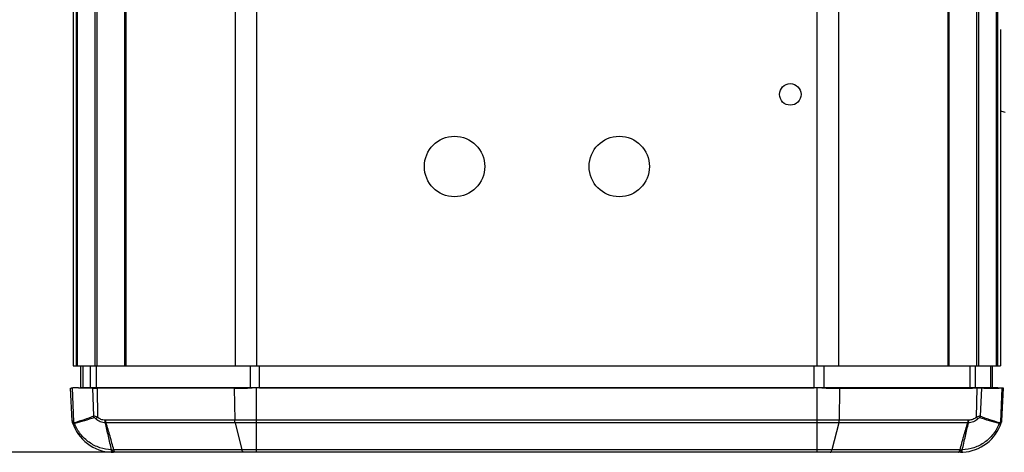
# Model space of a CAD drawing. Header units: millimetres. Extents: x 30 to 265, y 55 to 191.
# Tile 5 of 10: x 122 to 168, y 95 to 115. Entities that reach past the tile are written whole.
import ezdxf
from ezdxf.enums import TextEntityAlignment as Align

# ---------------------------------------------------------------- set-up
doc = ezdxf.new("R2010")
doc.units = ezdxf.units.MM
doc.header["$LTSCALE"] = 16.335
doc.layers.get('0').update_dxf_attribs({"linetype": 'CONTINUOUS'})
doc.layers.add('00_COMPONENTS', color=7, linetype='CONTINUOUS')
doc.layers.add('51__DRAFT_DIMS', color=7, linetype='CONTINUOUS')
doc.styles.get("Standard").update_dxf_attribs({"font": 'simfang.ttf'})
doc.dimstyles.new('DIMSTYLE_1', dxfattribs={"dimtxt": 3, "dimasz": 3, "dimexe": 2.5, "dimexo": 0.5, "dimgap": 0.75, "dimtad": 1, "dimdec": 0, "dimdsep": 46, "dimtxsty": 'Standard', "dimblk": '_FILLED', "dimblk1": '_FILLED', "dimblk2": '_FILLED', "dimcen": 0.09, "dimclrt": 3, "dimazin": 2, "dimtp": 0.3, "dimtm": 0.3, "dimtfac": 1, "dimtdec": 0, "dimtofl": 0, "dimtmove": 0, "dimatfit": 3, "dimldrblk": '_FILLED', "dimfxl": 1, "dimtolj": 1, "dimarcsym": 0})
doc.dimstyles.new('DIMSTYLE_6', dxfattribs={"dimtxt": 3, "dimasz": 3, "dimexe": 2.5, "dimexo": 0.5, "dimgap": 0.75, "dimtad": 1, "dimdec": 1, "dimdsep": 46, "dimtxsty": 'Standard', "dimblk": '_FILLED', "dimblk1": '_FILLED', "dimblk2": '_FILLED', "dimcen": 0.09, "dimclrt": 3, "dimazin": 2, "dimtp": 0.3, "dimtm": 0.3, "dimtfac": 1, "dimtdec": 1, "dimtofl": 0, "dimtmove": 0, "dimatfit": 3, "dimldrblk": '_FILLED', "dimfxl": 1, "dimtolj": 1, "dimarcsym": 0})

# ---------------------------------------------------------------- blocks, each defined once
blk = doc.blocks.new('_FILLED')
at = {"color": 0, "linetype": 'ByBlock'}
blk.add_solid([(0, 0), (-1, 0.167), (-1, -0.167)], dxfattribs=at)
blk = doc.blocks.new('*D1')
at = {"layer": '51__DRAFT_DIMS', "color": 4}
for p, q in [((124.427, 134.019), (124.427, 161.561)), ((197.327, 113.589), (197.327, 161.561)), ((124.427, 159.061), (160.877, 159.061)), ((197.327, 159.061), (160.877, 159.061))]:
    blk.add_line(p, q, dxfattribs=at)
at = {"layer": '51__DRAFT_DIMS', "color": 4, "xscale": 3, "yscale": 3, "zscale": 3, "rotation": 180}
blk.add_blockref('_FILLED', (124.427, 159.061), dxfattribs=at)
at = {"layer": '51__DRAFT_DIMS', "color": 4, "xscale": 3, "yscale": 3, "zscale": 3}
blk.add_blockref('_FILLED', (197.327, 159.061), dxfattribs=at)
at = {"layer": '51__DRAFT_DIMS', "color": 3}
blk.add_text('73', height=3, dxfattribs=at).set_placement((160.877, 159.811), align=Align.CENTER)
blk = doc.blocks.new('*D7')
at = {"layer": '51__DRAFT_DIMS', "color": 4}
for p, q in [((132.427, 139.584), (111.484, 139.584)), ((113.984, 139.584), (113.984, 117.087)), ((113.984, 94.589), (113.984, 117.087)), ((132.427, 94.589), (111.484, 94.589))]:
    blk.add_line(p, q, dxfattribs=at)
at = {"layer": '51__DRAFT_DIMS', "color": 4, "xscale": 3, "yscale": 3, "zscale": 3}
for p, rotation in [((113.984, 139.584), 90), ((113.984, 94.589), 270)]:
    blk.add_blockref('_FILLED', p, dxfattribs=dict(at, rotation=rotation))
at = {"layer": '51__DRAFT_DIMS', "color": 3}
blk.add_text('45', height=3, rotation=90, dxfattribs=at).set_placement((113.234, 117.087), align=Align.CENTER)

msp = doc.modelspace()

# ---------------------------------------------------------------- linework, layer by layer
at = {"layer": '00_COMPONENTS', "color": 7}
for p, q in [((124.427, 133.519), (124.427, 98.589)), ((126.816, 98.589), (126.816, 125.463)), ((126.866, 125.392), (126.866, 98.589)), ((164.988, 125.392), (164.988, 98.589)), ((165.038, 98.589), (165.038, 125.463)), ((167.427, 114.17), (167.427, 98.589)), ((124.427, 98.589), (167.427, 98.589)), ((124.78, 97.589), (124.78, 98.589)), ((167.059, 97.589), (167.059, 98.589)), ((124.291, 97.563), (124.334, 97.566)), ((124.37, 96.046), (124.291, 97.563)), ((124.37, 97.568), (124.405, 97.57)), ((124.669, 97.576), (125.005, 97.576)), ((124.78, 97.589), (167.059, 97.589)), ((131.892, 97.563), (125.532, 97.563)), ((133.063, 97.568), (158.791, 97.568)), ((159.962, 97.563), (166.131, 97.563)), ((166.658, 97.563), (167.359, 97.563)), ((167.558, 97.563), (167.059, 97.589)), ((167.484, 96.046), (167.563, 97.562)), ((167.563, 97.562), (167.563, 97.562)), ((124.379, 95.997), (124.394, 95.951)), ((167.463, 95.96), (167.475, 95.997)), ((126.185, 94.592), (126.223, 94.59)), ((126.223, 94.59), (126.223, 94.59)), ((165.568, 94.589), (126.287, 94.589)), ((165.631, 94.59), (165.678, 94.592))]:
    msp.add_line(p, q, dxfattribs=at)
at = {"layer": '00_COMPONENTS', "color": 4}
for p, q in [((124.575, 98.589), (124.575, 133.108)), ((124.627, 98.589), (124.627, 133.108)), ((167.227, 133.108), (167.227, 98.589)), ((167.279, 133.108), (167.279, 98.589)), ((132.927, 129.533), (132.927, 98.589)), ((158.927, 98.589), (158.927, 129.533)), ((131.937, 128.998), (131.937, 98.589)), ((159.917, 128.998), (159.917, 98.589)), ((125.427, 127.057), (125.427, 98.589)), ((125.524, 127.057), (125.524, 98.589)), ((166.33, 98.589), (166.33, 127.057)), ((166.427, 98.589), (166.427, 127.057)), ((124.874, 98.589), (124.874, 97.589)), ((125.21, 98.589), (125.21, 97.589)), ((125.481, 98.589), (125.481, 97.589)), ((132.623, 98.589), (132.623, 97.589)), ((133.063, 97.568), (133.063, 98.589)), ((158.791, 97.568), (158.791, 98.589)), ((159.231, 98.589), (159.231, 97.589)), ((166.002, 98.589), (166.002, 97.589)), ((166.258, 98.589), (166.258, 97.589)), ((166.96, 98.589), (166.96, 97.589)), ((124.37, 97.568), (124.436, 96)), ((124.669, 97.576), (124.874, 97.589)), ((125.005, 97.576), (125.21, 97.589)), ((125.315, 97.568), (125.37, 96.262)), ((125.364, 97.566), (125.481, 97.589)), ((125.532, 97.563), (125.55, 96.221)), ((131.892, 97.563), (131.912, 96.083)), ((132.507, 97.566), (132.623, 97.589)), ((132.927, 94.589), (132.927, 97.568)), ((158.927, 94.589), (158.927, 97.568)), ((159.348, 97.566), (159.231, 97.589)), ((159.962, 97.563), (159.942, 96.083)), ((166.131, 97.563), (166.002, 97.589)), ((166.658, 97.563), (166.258, 97.589)), ((166.323, 97.562), (166.304, 96.221)), ((166.539, 97.562), (166.484, 96.262)), ((167.359, 97.563), (166.96, 97.589)), ((167.484, 97.562), (167.418, 96)), ((124.371, 96.045), (124.37, 96.046)), ((165.926, 96.083), (125.928, 96.083)), ((165.911, 95.952), (125.943, 95.952)), ((131.927, 95.952), (132.25, 94.707)), ((159.927, 95.952), (159.605, 94.707)), ((165.548, 94.707), (126.306, 94.707))]:
    msp.add_line(p, q, dxfattribs=at)
at = {"layer": '00_COMPONENTS', "color": 7}
for points in [[(124.371, 96.034), (124.372, 96.032), (124.373, 96.021), (124.375, 96.012), (124.378, 96.002), (124.379, 95.997)], [(124.394, 95.951), (124.447, 95.811), (124.51, 95.676), (124.583, 95.545), (124.666, 95.421), (124.758, 95.303), (124.858, 95.192), (124.967, 95.089), (125.082, 94.994), (125.205, 94.908), (125.333, 94.832), (125.467, 94.766), (125.605, 94.71), (125.746, 94.664), (125.891, 94.629), (126.037, 94.605), (126.185, 94.592)], [(165.678, 94.592), (165.826, 94.606), (165.973, 94.631), (166.118, 94.667), (166.259, 94.713), (166.397, 94.77), (166.53, 94.837), (166.658, 94.914), (166.78, 95), (166.895, 95.095), (167.003, 95.199), (167.103, 95.31), (167.194, 95.429), (167.276, 95.554), (167.348, 95.684), (167.411, 95.82), (167.463, 95.96)], [(167.475, 95.997), (167.478, 96.007), (167.481, 96.021), (167.483, 96.036), (167.484, 96.046)]]:
    msp.add_lwpolyline(points, dxfattribs=at)
for centre, radius in [((157.677, 111.169), 0.5), ((142.107, 107.829), 1.4), ((149.747, 107.829), 1.4)]:
    msp.add_circle(centre, radius, dxfattribs=at)
for centre, radius, start, end in [((167.627, 110.653), 0.3, 228.1069, 272.5), ((124.606, 92.622), 4.952, 92.9944, 93.1479), ((124.804, 88.81), 8.769, 92.8403, 92.988), ((124.719, 90.705), 6.872, 91.7842, 92.6259), ((124.672, 92.259), 5.317, 90.029, 91.7943), ((125.47, 100.791), 3.228, 267.2562, 268.1187), ((133.227, 9.833), 87.736, 90.19559, 90.47001), ((133.063, 57.325), 40.244, 90.0001, 90.1941), ((158.791, 57.325), 40.244, 89.8062, 89.9999), ((158.628, 9.829), 87.74, 89.53003, 89.80465), ((159.969, 173.243), 75.679, 269.5292, 269.99457), ((166.13, 79.875), 17.688, 89.3759, 89.9969), ((166.658, 90.767), 6.796, 90.0053, 91.0069), ((167.359, 90.584), 6.979, 88.9732, 89.9947), ((124.567, 96.056), 0.197, 182.9445, 186.4701), ((124.568, 96.056), 0.198, 186.4767, 189.7023), ((126.287, 96.581), 1.992, 268.1805, 269.9993), ((165.568, 96.582), 1.992, 270.0008, 271.8204)]:
    msp.add_arc(centre, radius, start, end, dxfattribs=at)
at = {"layer": '00_COMPONENTS', "color": 4}
for centre, radius, start, end in [((124.589, 95.902), 0.182, 147.3071, 149.4219), ((124.731, 95.996), 0.251, 188.3545, 198.325), ((125.928, 95.332), 0.751, 89.9991, 92.1548), ((125.938, 95.383), 0.569, 89.4897, 91.8647), ((165.916, 95.383), 0.569, 88.1349, 90.5104), ((165.926, 95.332), 0.751, 87.8446, 90.0009), ((167.123, 95.996), 0.251, 341.6747, 351.6489), ((168.783, 94.006), 2.416, 124.1564, 124.3832), ((167.265, 95.902), 0.182, 30.5838, 32.6981), ((126.255, 95.392), 0.685, 265.6792, 268.731), ((126.316, 98.175), 3.468, 268.7337, 269.8342), ((127.014, 94.834), 0.784, 189.292, 191.0529), ((165.538, 98.175), 3.468, 270.1659, 271.2667), ((164.841, 94.834), 0.784, 348.9434, 350.7048), ((165.599, 95.392), 0.685, 271.2694, 274.322)]:
    msp.add_arc(centre, radius, start, end, dxfattribs=at)
at = {"layer": '00_COMPONENTS', "color": 7}
for centre, major_axis, start_param, end_param in [((125.635, 97.584), (0.4, 0.005), -2.317579, -1.833285), ((132.93, 97.773), (4.01, 0.055), -1.833285, -1.67719)]:
    msp.add_ellipse(centre, major_axis=major_axis, ratio=0.050613, start_param=start_param, end_param=end_param, dxfattribs=at)
msp.add_open_spline([(125.005, 97.576), (125.109, 97.576), (125.212, 97.573), (125.315, 97.568)], degree=3, dxfattribs=at)
for points, knots in [([(166.539, 97.562), (166.524, 97.562), (166.452, 97.561), (166.38, 97.562), (166.323, 97.562)], [0, 0, 0, 0, 0.203821, 1, 1, 1, 1]), ([(167.563, 97.562), (167.563, 97.562), (167.56, 97.562), (167.557, 97.561), (167.551, 97.562), (167.542, 97.561), (167.531, 97.561), (167.511, 97.562), (167.495, 97.562), (167.484, 97.562)], [0, 0, 0, 0, 0.016749, 0.065276, 0.145587, 0.257228, 0.399511, 0.571663, 1, 1, 1, 1])]:
    msp.add_open_spline(points, degree=3, knots=knots, dxfattribs=at)
at = {"layer": '00_COMPONENTS', "color": 4}
for points, knots in [([(124.436, 96), (124.427, 96.006), (124.412, 96.016), (124.393, 96.029), (124.379, 96.038), (124.372, 96.043), (124.371, 96.045)], [0, 0, 0, 0, 0.385022, 0.687136, 0.89467, 1, 1, 1, 1]), ([(124.416, 95.95), (124.411, 95.956), (124.403, 95.967), (124.391, 95.98), (124.384, 95.99), (124.38, 95.995), (124.379, 95.997)], [0, 0, 0, 0, 0.386979, 0.687119, 0.892424, 1, 1, 1, 1]), ([(124.416, 95.95), (124.416, 95.954), (124.419, 95.969), (124.426, 95.984), (124.432, 95.994)], [0, 0, 0, 0, 0.227328, 1, 1, 1, 1]), ([(124.493, 95.917), (124.486, 95.914), (124.472, 95.912), (124.45, 95.918), (124.431, 95.932), (124.421, 95.944), (124.416, 95.95)], [0, 0, 0, 0, 0.237749, 0.471388, 0.722868, 1, 1, 1, 1]), ([(124.483, 95.959), (124.479, 95.958), (124.468, 95.96), (124.456, 95.97), (124.445, 95.984), (124.439, 95.994), (124.436, 96)], [0, 0, 0, 0, 0.204993, 0.443556, 0.712223, 1, 1, 1, 1]), ([(125.37, 96.262), (125.225, 96.201), (124.931, 96.095), (124.632, 96.003), (124.483, 95.959)], [0, 0, 0, 0, 0.502209, 1, 1, 1, 1]), ([(125.394, 96.193), (125.245, 96.142), (124.945, 96.046), (124.644, 95.959), (124.493, 95.917)], [0, 0, 0, 0, 0.502871, 1, 1, 1, 1]), ([(126.203, 94.709), (126.019, 94.713), (125.65, 94.777), (125.149, 95.03), (124.743, 95.417), (124.559, 95.744), (124.493, 95.917)], [0, 0, 0, 0, 0.249761, 0.499645, 0.749717, 1, 1, 1, 1]), ([(125.55, 96.221), (125.518, 96.234), (125.46, 96.255), (125.397, 96.266), (125.37, 96.262)], [0, 0, 0, 0, 0.560189, 1, 1, 1, 1]), ([(125.478, 96.136), (125.465, 96.15), (125.445, 96.169), (125.417, 96.19), (125.401, 96.195), (125.394, 96.193)], [0, 0, 0, 0, 0.549466, 0.800951, 1, 1, 1, 1]), ([(125.478, 96.136), (125.483, 96.142), (125.505, 96.172), (125.53, 96.2), (125.55, 96.221)], [0, 0, 0, 0, 0.209063, 1, 1, 1, 1]), ([(125.92, 95.952), (125.839, 95.951), (125.674, 95.983), (125.535, 96.077), (125.478, 96.136)], [0, 0, 0, 0, 0.497344, 1, 1, 1, 1]), ([(125.9, 96.083), (125.836, 96.08), (125.706, 96.102), (125.595, 96.175), (125.55, 96.221)], [0, 0, 0, 0, 0.496681, 1, 1, 1, 1]), ([(125.92, 95.952), (125.914, 95.971), (125.905, 96.015), (125.901, 96.059), (125.9, 96.083)], [0, 0, 0, 0, 0.46325, 1, 1, 1, 1]), ([(126.203, 94.709), (126.153, 94.916), (126.054, 95.329), (125.961, 95.744), (125.92, 95.952)], [0, 0, 0, 0, 0.501033, 1, 1, 1, 1]), ([(125.943, 95.952), (125.938, 95.972), (125.931, 96.015), (125.929, 96.059), (125.928, 96.083)], [0, 0, 0, 0, 0.462127, 1, 1, 1, 1]), ([(126.306, 94.707), (126.25, 94.914), (126.164, 95.227), (126.043, 95.642), (125.979, 95.849), (125.943, 95.952)], [0, 0, 0, 0, 0.498224, 0.748281, 1, 1, 1, 1]), ([(131.927, 95.952), (131.922, 95.972), (131.915, 96.015), (131.913, 96.059), (131.912, 96.083)], [0, 0, 0, 0, 0.462127, 1, 1, 1, 1]), ([(159.927, 95.952), (159.932, 95.972), (159.939, 96.015), (159.942, 96.059), (159.942, 96.083)], [0, 0, 0, 0, 0.462129, 1, 1, 1, 1]), ([(165.548, 94.707), (165.604, 94.914), (165.69, 95.227), (165.811, 95.642), (165.876, 95.849), (165.911, 95.952)], [0, 0, 0, 0, 0.498223, 0.74828, 1, 1, 1, 1]), ([(165.651, 94.709), (165.701, 94.916), (165.8, 95.329), (165.894, 95.744), (165.934, 95.952)], [0, 0, 0, 0, 0.501034, 1, 1, 1, 1]), ([(167.361, 95.917), (167.295, 95.744), (167.111, 95.417), (166.705, 95.029), (166.204, 94.777), (165.835, 94.713), (165.651, 94.709)], [0, 0, 0, 0, 0.250554, 0.500669, 0.750414, 1, 1, 1, 1]), ([(165.911, 95.952), (165.916, 95.972), (165.923, 96.015), (165.926, 96.059), (165.926, 96.083)], [0, 0, 0, 0, 0.462129, 1, 1, 1, 1]), ([(166.376, 96.136), (166.319, 96.077), (166.18, 95.983), (166.015, 95.951), (165.934, 95.952)], [0, 0, 0, 0, 0.502461, 1, 1, 1, 1]), ([(165.934, 95.952), (165.94, 95.971), (165.949, 96.015), (165.953, 96.059), (165.954, 96.083)], [0, 0, 0, 0, 0.463252, 1, 1, 1, 1]), ([(166.304, 96.221), (166.259, 96.175), (166.148, 96.102), (166.018, 96.08), (165.954, 96.083)], [0, 0, 0, 0, 0.50312, 1, 1, 1, 1]), ([(166.484, 96.262), (166.457, 96.266), (166.394, 96.256), (166.336, 96.234), (166.304, 96.221)], [0, 0, 0, 0, 0.439874, 1, 1, 1, 1]), ([(166.376, 96.136), (166.372, 96.142), (166.349, 96.172), (166.325, 96.2), (166.304, 96.221)], [0, 0, 0, 0, 0.209064, 1, 1, 1, 1]), ([(166.46, 96.193), (166.454, 96.195), (166.437, 96.19), (166.409, 96.169), (166.389, 96.15), (166.376, 96.136)], [0, 0, 0, 0, 0.199365, 0.451037, 1, 1, 1, 1]), ([(167.361, 95.917), (167.211, 95.959), (166.909, 96.046), (166.61, 96.142), (166.46, 96.193)], [0, 0, 0, 0, 0.497131, 1, 1, 1, 1]), ([(167.371, 95.959), (167.222, 96.003), (166.923, 96.095), (166.629, 96.201), (166.484, 96.262)], [0, 0, 0, 0, 0.49779, 1, 1, 1, 1]), ([(167.418, 95.929), (167.41, 95.923), (167.392, 95.912), (167.37, 95.914), (167.361, 95.917)], [0, 0, 0, 0, 0.508534, 1, 1, 1, 1]), ([(167.418, 96), (167.415, 95.994), (167.409, 95.984), (167.396, 95.967), (167.38, 95.957), (167.371, 95.959)], [0, 0, 0, 0, 0.292236, 0.565004, 1, 1, 1, 1]), ([(167.438, 95.95), (167.437, 95.948), (167.431, 95.941), (167.424, 95.934), (167.418, 95.929)], [0, 0, 0, 0, 0.260746, 1, 1, 1, 1]), ([(167.438, 95.95), (167.438, 95.954), (167.435, 95.969), (167.428, 95.984), (167.422, 95.994)], [0, 0, 0, 0, 0.22733, 1, 1, 1, 1]), ([(167.484, 96.046), (167.484, 96.046), (167.482, 96.044), (167.479, 96.042), (167.474, 96.038), (167.465, 96.031), (167.448, 96.02), (167.434, 96.011), (167.426, 96.005)], [0, 0, 0, 0, 0.026905, 0.08255, 0.167664, 0.281641, 0.591507, 1, 1, 1, 1]), ([(167.462, 95.98), (167.461, 95.978), (167.452, 95.968), (167.445, 95.958), (167.438, 95.95)], [0, 0, 0, 0, 0.20764, 1, 1, 1, 1]), ([(167.475, 95.996), (167.474, 95.994), (167.469, 95.989), (167.465, 95.983), (167.462, 95.98)], [0, 0, 0, 0, 0.34051, 1, 1, 1, 1]), ([(126.208, 94.645), (126.208, 94.65), (126.205, 94.671), (126.204, 94.692), (126.203, 94.709)], [0, 0, 0, 0, 0.218402, 1, 1, 1, 1]), ([(126.22, 94.592), (126.219, 94.594), (126.216, 94.6), (126.211, 94.617), (126.209, 94.633), (126.208, 94.645)], [0, 0, 0, 0, 0.131523, 0.341352, 1, 1, 1, 1]), ([(126.253, 94.643), (126.253, 94.646), (126.249, 94.66), (126.246, 94.673), (126.244, 94.684)], [0, 0, 0, 0, 0.228425, 1, 1, 1, 1]), ([(126.287, 94.589), (126.279, 94.589), (126.269, 94.602), (126.26, 94.621), (126.256, 94.635), (126.253, 94.643)], [0, 0, 0, 0, 0.336254, 0.624154, 1, 1, 1, 1]), ([(126.328, 94.643), (126.326, 94.648), (126.317, 94.668), (126.311, 94.69), (126.306, 94.707)], [0, 0, 0, 0, 0.223312, 1, 1, 1, 1]), ([(126.379, 94.589), (126.369, 94.589), (126.353, 94.6), (126.339, 94.621), (126.331, 94.635), (126.328, 94.643)], [0, 0, 0, 0, 0.388665, 0.662061, 1, 1, 1, 1]), ([(132.323, 94.589), (132.306, 94.589), (132.282, 94.618), (132.263, 94.659), (132.254, 94.69), (132.25, 94.707)], [0, 0, 0, 0, 0.348923, 0.635884, 1, 1, 1, 1]), ([(159.531, 94.589), (159.548, 94.589), (159.572, 94.618), (159.591, 94.659), (159.6, 94.69), (159.605, 94.707)], [0, 0, 0, 0, 0.348954, 0.635906, 1, 1, 1, 1]), ([(165.475, 94.589), (165.485, 94.589), (165.501, 94.6), (165.516, 94.621), (165.523, 94.635), (165.526, 94.643)], [0, 0, 0, 0, 0.388698, 0.662086, 1, 1, 1, 1]), ([(165.526, 94.643), (165.528, 94.648), (165.537, 94.668), (165.543, 94.69), (165.548, 94.707)], [0, 0, 0, 0, 0.223315, 1, 1, 1, 1]), ([(165.568, 94.589), (165.575, 94.589), (165.585, 94.602), (165.594, 94.621), (165.598, 94.635), (165.601, 94.643)], [0, 0, 0, 0, 0.336276, 0.62417, 1, 1, 1, 1]), ([(165.601, 94.643), (165.602, 94.646), (165.605, 94.66), (165.608, 94.673), (165.61, 94.684)], [0, 0, 0, 0, 0.228425, 1, 1, 1, 1]), ([(165.634, 94.592), (165.635, 94.594), (165.638, 94.6), (165.643, 94.617), (165.645, 94.633), (165.646, 94.645)], [0, 0, 0, 0, 0.131528, 0.341358, 1, 1, 1, 1]), ([(165.646, 94.645), (165.646, 94.65), (165.649, 94.671), (165.65, 94.692), (165.651, 94.709)], [0, 0, 0, 0, 0.218401, 1, 1, 1, 1])]:
    msp.add_open_spline(points, degree=3, knots=knots, dxfattribs=at)
for points in [[(125.394, 96.193), (125.383, 96.215), (125.375, 96.238), (125.37, 96.262)], [(166.46, 96.193), (166.471, 96.215), (166.48, 96.238), (166.484, 96.262)], [(126.223, 94.59), (126.222, 94.59), (126.221, 94.591), (126.22, 94.592)], [(165.631, 94.59), (165.632, 94.59), (165.633, 94.591), (165.634, 94.592)]]:
    msp.add_open_spline(points, degree=3, dxfattribs=at)

# ---------------------------------------------------------------- dimensions: what is measured, and where the dimension line sits
at = {"layer": '51__DRAFT_DIMS', "color": 4}
dim = msp.add_linear_dim(base=(197.327, 159.061), p1=(124.427, 133.519), p2=(197.327, 113.089), dimstyle='DIMSTYLE_1', dxfattribs=at)
dim.commit()
dim.dimension.update_dxf_attribs({"geometry": '*D1', "text_midpoint": (160.845, 159.061), "dimtype": 160})
dim = msp.add_linear_dim(base=(113.984, 94.589), p1=(132.927, 139.584), p2=(132.927, 94.589), angle=270, dimstyle='DIMSTYLE_6', dxfattribs=at)
dim.commit()
dim.dimension.update_dxf_attribs({"geometry": '*D7', "text_midpoint": (113.984, 116.996), "dimtype": 160})

doc.saveas('drawing.dxf')
